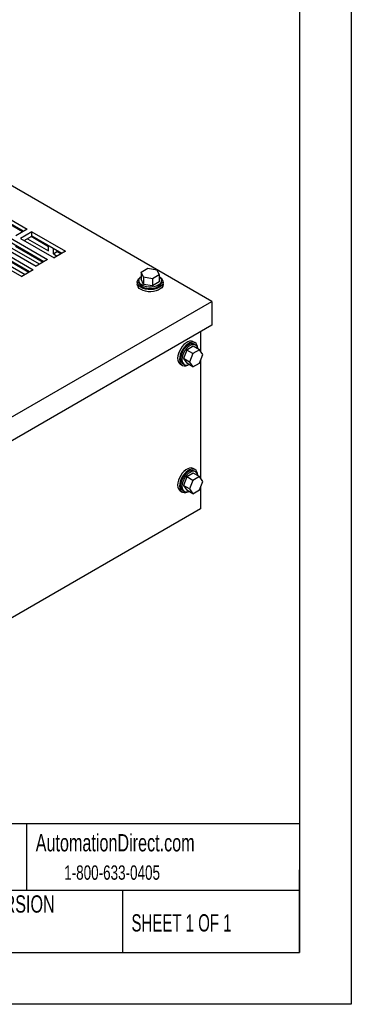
# Model space of a CAD drawing. Header units: inches. Extents: x 0 to 44, y 0 to 34.
# Tile 3 of 4: x 37.6 to 44, y 0 to 19. Entities that reach past the tile are written whole.
import ezdxf

# ---------------------------------------------------------------- set-up
doc = ezdxf.new("R2010")
doc.units = ezdxf.units.IN
doc.header["$LTSCALE"] = 4
doc.header["$MEASUREMENT"] = 0
doc.linetypes.add('CENTERX2', pattern=[0.8, 0.5, -0.1, 0.1, -0.1])
doc.layers.add('TEXT', color=140, linetype='Continuous', lineweight=25)
doc.styles.add('SLDTEXTSTYLE0', font='TXT', dxfattribs={"width": 0.7})
doc.styles.add('SLDTEXTSTYLE1', font='TXT', dxfattribs={"width": 0.65})

msp = doc.modelspace()

# ---------------------------------------------------------------- linework, layer by layer
at = {"color": 7, "linetype": 'Continuous'}
for p, q in [((44, 34), (44, 0)), ((44, 0), (0, 0))]:
    msp.add_line(p, q, dxfattribs=at)
for p, q in [((41.309, 13.577), (32.47, 18.68)), ((36.325, 15.79), (37.739, 14.974)), ((37.668, 14.933), (36.325, 15.708)), ((37.652, 14.923), (36.81, 15.409)), ((36.498, 15.074), (37.912, 14.257)), ((36.719, 15.201), (38.133, 14.385)), ((38.063, 14.344), (36.719, 15.12)), ((37.739, 14.974), (37.518, 14.846)), ((37.831, 14.921), (37.61, 14.793)), ((37.681, 14.752), (37.831, 14.839)), ((37.831, 14.921), (38.48, 14.546)), ((37.831, 14.839), (37.831, 14.921)), ((38.409, 14.505), (37.831, 14.839)), ((37.61, 14.793), (38.259, 14.419)), ((37.744, 14.788), (38.154, 14.552)), ((38.154, 14.633), (37.814, 14.829)), ((38.154, 14.552), (38.154, 14.653)), ((37.77, 14.136), (37.192, 14.47)), ((37.209, 14.561), (37.858, 14.187)), ((37.787, 14.146), (37.209, 14.48)), ((37.979, 14.295), (37.447, 14.603)), ((37.517, 14.643), (38.049, 14.336)), ((38.246, 14.499), (38.246, 14.6)), ((38.246, 14.499), (38.316, 14.539)), ((38.246, 14.499), (38.322, 14.455)), ((38.48, 14.546), (38.259, 14.419)), ((38.316, 14.559), (38.316, 14.539)), ((38.392, 14.496), (38.316, 14.539)), ((36.988, 14.434), (37.637, 14.059)), ((37.121, 14.429), (37.699, 14.095)), ((38.133, 14.385), (37.912, 14.257)), ((37.858, 14.187), (37.637, 14.059)), ((39.942, 14.144), (40.069, 14.217)), ((39.988, 14.043), (39.942, 14.144)), ((39.942, 14.144), (39.942, 14.007)), ((40.069, 14.217), (40.244, 14.19)), ((40.29, 14.09), (40.163, 14.016)), ((40.244, 14.19), (40.29, 14.09)), ((40.29, 14.09), (40.29, 13.953)), ((39.866, 13.95), (39.866, 13.909)), ((39.897, 13.98), (39.897, 13.95)), ((39.988, 13.906), (39.942, 14.007)), ((40.163, 14.016), (39.988, 14.043)), ((39.988, 14.043), (39.988, 13.906)), ((40.163, 13.879), (39.988, 13.906)), ((40.163, 14.016), (40.163, 13.879)), ((40.29, 13.953), (40.163, 13.879)), ((40.335, 13.95), (40.335, 13.98)), ((40.366, 13.909), (40.366, 13.95)), ((36.271, 10.669), (41.309, 13.577)), ((41.309, 13.577), (41.309, 13.118)), ((41.309, 13.118), (36.271, 10.209)), ((41.088, 12.99), (41.088, 12.612)), ((40.983, 12.778), (40.948, 12.798)), ((40.994, 12.736), (40.968, 12.751)), ((40.821, 12.637), (40.757, 12.473)), ((40.948, 12.711), (40.821, 12.637)), ((40.939, 12.569), (40.821, 12.637)), ((40.939, 12.569), (40.875, 12.404)), ((41.067, 12.642), (40.939, 12.569)), ((41.067, 12.642), (40.948, 12.711)), ((41.131, 12.552), (41.067, 12.642)), ((40.698, 12.365), (40.733, 12.345)), ((40.749, 12.372), (40.775, 12.357)), ((40.875, 12.404), (40.757, 12.473)), ((40.757, 12.473), (40.821, 12.382)), ((40.939, 12.314), (40.821, 12.382)), ((40.875, 12.404), (40.939, 12.314)), ((40.939, 12.314), (41.067, 12.387)), ((41.067, 12.387), (41.131, 12.552)), ((41.088, 12.443), (41.088, 10.162)), ((40.983, 10.328), (40.948, 10.349)), ((40.994, 10.286), (40.968, 10.301)), ((40.821, 10.188), (40.757, 10.023)), ((40.948, 10.261), (40.821, 10.188)), ((40.939, 10.119), (40.821, 10.188)), ((40.939, 10.119), (40.875, 9.955)), ((41.067, 10.193), (40.939, 10.119)), ((41.067, 10.193), (40.948, 10.261)), ((41.131, 10.102), (41.067, 10.193)), ((41.067, 9.938), (41.131, 10.102)), ((40.698, 9.916), (40.733, 9.895)), ((40.749, 9.922), (40.775, 9.907)), ((40.875, 9.955), (40.757, 10.023)), ((40.757, 10.023), (40.821, 9.932)), ((40.939, 9.864), (40.821, 9.932)), ((40.875, 9.955), (40.939, 9.864)), ((40.939, 9.864), (41.067, 9.938)), ((41.088, 9.993), (41.088, 9.571)), ((41.088, 9.571), (36.139, 6.714))]:
    msp.add_line(p, q)
at = {"flags": 128}
for points in [[(40.303, 14.046), (40.326, 14.028), (40.349, 14.001), (40.363, 13.972), (40.366, 13.942), (40.357, 13.912), (40.339, 13.884), (40.31, 13.859), (40.273, 13.837), (40.229, 13.821), (40.181, 13.81), (40.129, 13.805), (40.077, 13.807), (40.026, 13.815), (39.98, 13.829), (39.939, 13.848), (39.906, 13.871), (39.883, 13.898), (39.869, 13.927), (39.866, 13.957), (39.875, 13.987), (39.893, 14.015), (39.922, 14.04), (39.929, 14.046)], [(40.366, 13.909), (40.366, 13.901), (40.357, 13.871), (40.339, 13.843), (40.31, 13.818), (40.273, 13.797), (40.229, 13.78), (40.181, 13.769), (40.129, 13.765), (40.077, 13.766), (40.026, 13.774), (39.98, 13.788), (39.939, 13.807), (39.906, 13.83), (39.883, 13.857), (39.869, 13.886), (39.866, 13.909)], [(40.335, 13.95), (40.333, 13.935), (40.322, 13.908), (40.301, 13.882), (40.271, 13.86), (40.232, 13.843), (40.188, 13.83), (40.14, 13.824), (40.091, 13.824), (40.044, 13.83), (40, 13.843), (39.961, 13.86), (39.931, 13.882), (39.91, 13.908), (39.899, 13.935), (39.897, 13.95)], [(40.29, 14.056), (40.301, 14.047), (40.322, 14.022), (40.333, 13.994), (40.333, 13.966), (40.322, 13.938), (40.301, 13.913), (40.271, 13.891), (40.232, 13.873), (40.188, 13.861), (40.14, 13.854), (40.091, 13.854), (40.044, 13.861), (40, 13.873), (39.961, 13.891), (39.931, 13.913), (39.91, 13.938), (39.899, 13.966), (39.899, 13.994), (39.91, 14.022), (39.931, 14.047), (39.942, 14.056)], [(40.948, 12.798), (40.941, 12.802), (40.911, 12.81), (40.878, 12.808), (40.842, 12.796), (40.805, 12.774), (40.768, 12.745), (40.735, 12.708), (40.705, 12.665), (40.68, 12.619), (40.662, 12.572), (40.65, 12.525), (40.646, 12.48), (40.65, 12.44), (40.662, 12.406), (40.68, 12.379), (40.698, 12.365)], [(41.035, 12.675), (41.031, 12.704), (41.02, 12.738), (41.001, 12.764), (40.977, 12.782), (40.947, 12.789), (40.913, 12.787), (40.877, 12.775), (40.84, 12.754), (40.804, 12.724), (40.77, 12.687), (40.74, 12.645), (40.715, 12.599), (40.697, 12.551), (40.686, 12.504), (40.682, 12.46), (40.686, 12.419), (40.697, 12.385), (40.715, 12.359), (40.74, 12.342), (40.77, 12.334), (40.804, 12.336), (40.84, 12.348), (40.848, 12.352)], [(40.968, 12.751), (40.955, 12.757), (40.926, 12.761), (40.893, 12.756), (40.858, 12.74), (40.824, 12.716), (40.791, 12.684), (40.762, 12.646), (40.738, 12.603), (40.719, 12.559), (40.708, 12.514), (40.704, 12.472), (40.708, 12.435), (40.719, 12.404), (40.738, 12.38), (40.749, 12.372)], [(41.038, 12.659), (41.035, 12.673), (41.024, 12.704), (41.006, 12.728), (40.981, 12.742), (40.952, 12.746), (40.919, 12.74), (40.885, 12.725), (40.85, 12.701), (40.817, 12.669), (40.788, 12.63), (40.764, 12.588), (40.745, 12.544), (40.734, 12.499), (40.73, 12.457), (40.734, 12.42), (40.745, 12.389), (40.764, 12.365), (40.788, 12.351), (40.817, 12.347), (40.85, 12.352), (40.864, 12.357)], [(40.948, 10.349), (40.941, 10.352), (40.911, 10.36), (40.878, 10.358), (40.842, 10.346), (40.805, 10.325), (40.768, 10.295), (40.735, 10.258), (40.705, 10.216), (40.68, 10.17), (40.662, 10.122), (40.65, 10.075), (40.646, 10.03), (40.65, 9.99), (40.662, 9.956), (40.68, 9.93), (40.698, 9.916)], [(41.035, 10.226), (41.031, 10.254), (41.02, 10.288), (41.001, 10.314), (40.977, 10.332), (40.947, 10.34), (40.913, 10.338), (40.877, 10.326), (40.84, 10.304), (40.804, 10.275), (40.77, 10.238), (40.74, 10.195), (40.715, 10.149), (40.697, 10.102), (40.686, 10.055), (40.682, 10.01), (40.686, 9.97), (40.697, 9.936), (40.715, 9.909), (40.74, 9.892), (40.77, 9.884), (40.804, 9.886), (40.84, 9.898), (40.848, 9.902)], [(40.968, 10.301), (40.955, 10.307), (40.926, 10.312), (40.893, 10.306), (40.858, 10.291), (40.824, 10.266), (40.791, 10.234), (40.762, 10.196), (40.738, 10.153), (40.719, 10.109), (40.708, 10.065), (40.704, 10.023), (40.708, 9.985), (40.719, 9.954), (40.738, 9.931), (40.749, 9.922)], [(41.038, 10.21), (41.035, 10.224), (41.024, 10.255), (41.006, 10.278), (40.981, 10.292), (40.952, 10.297), (40.919, 10.291), (40.885, 10.275), (40.85, 10.251), (40.817, 10.219), (40.788, 10.181), (40.764, 10.138), (40.745, 10.094), (40.734, 10.05), (40.73, 10.008), (40.734, 9.97), (40.745, 9.939), (40.764, 9.916), (40.788, 9.902), (40.817, 9.897), (40.85, 9.903), (40.864, 9.908)]]:
    msp.add_lwpolyline(points, dxfattribs=at)
at = {"layer": 'TEXT'}
for p, q in [((43, 33), (43, 1)), ((43, 3.484), (1, 3.484)), ((37.728, 3.484), (37.728, 2.2)), ((43, 1), (43, 2.6)), ((43, 2.2), (1, 2.2)), ((39.582, 2.2), (39.582, 1)), ((1, 1), (43, 1))]:
    msp.add_line(p, q, dxfattribs=at)

# ---------------------------------------------------------------- texts
at = {"layer": 'TEXT', "linetype": 'CENTERX2', "lineweight": 18}
for s, insert, char_height, attachment_point, style in [('AutomationDirect.com', (37.905, 3.288), 0.33333, 1, 'SLDTEXTSTYLE0'), ('1-800-633-0405', (38.455, 2.684), 0.27778, 1, 'SLDTEXTSTYLE0'), ('LATEST VERSION', (36.937, 2.105), 0.33333, 2, 'SLDTEXTSTYLE0'), ('SHEET 1 OF 1', (39.755, 1.74), 0.33333, 1, 'SLDTEXTSTYLE1')]:
    msp.add_mtext(s, dxfattribs=dict(at, insert=insert, char_height=char_height, attachment_point=attachment_point, style=style))

doc.saveas('drawing.dxf')
